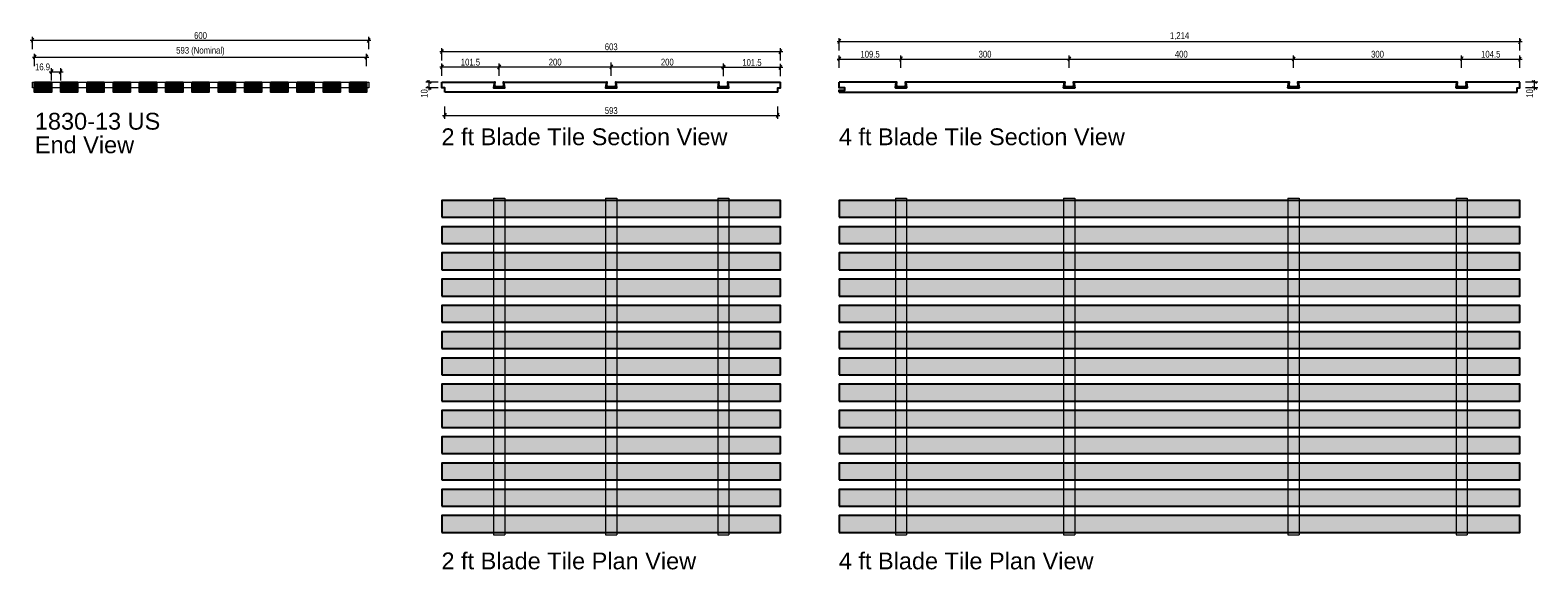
# Model space of a CAD drawing. Header units: millimetres. Extents: x -2657 to 32, y -67 to 896.
import ezdxf

# ---------------------------------------------------------------- set-up
doc = ezdxf.new("R2010")
doc.units = ezdxf.units.MM
doc.header["$MEASUREMENT"] = 0
for name, color, linetype, lineweight in [('New_BLADE TILE 15mm grid_Pen_No__101', 252, 'Continuous', 13), ('New_BLADE tile 24mm grid_Pen_No__1', 7, 'Continuous', 13), ('New_BLADE tile blade 1830_Pen_No__21', 7, 'Continuous', 25), ('New_BLADE tile blade 3018_Pen_No__1', 7, 'Continuous', 13), ('New_BLADE tile blade 3018_Pen_No__21', 7, 'Continuous', 25), ('New_BLADE TILE DOVETAIL_Pen_No__101', 252, 'Continuous', 13), ('New_BLADE TILE DOVETAIL_Pen_No__21', 7, 'Continuous', 25), ('New_DIM - GENERAL.D_Pen_No__1', 7, 'Continuous', 13), ('New_TEXT - GENERAL 1_100.D_Pen_No__1', 7, 'Continuous', 13)]:
    doc.layers.add(name, color=color, linetype=linetype, lineweight=lineweight)
doc.layers.add('New_DIM - GENERAL.D', color=7, linetype='Continuous')
doc.layers.add('New_DIM - GENERAL.D_Pen_No__85', color=7, linetype='Continuous', lineweight=13, true_color=0xaaaaaa)
doc.layers.add('New_LINE - GENERAL.D_Pen_No__102', color=7, linetype='Continuous', lineweight=13, true_color=0xcccccc)
doc.styles.add('GENERATED_STYLE_1', font='ARIALN.TTF')
doc.styles.add('GENERATED_STYLE_2', font='arial.ttf')
doc.dimstyles.new('GENERATED_STYLE__1', dxfattribs={"dimtxt": 12, "dimasz": 6.08, "dimexe": 0.18, "dimexo": 8000, "dimgap": 0.09, "dimtad": 1, "dimtih": 1, "dimtoh": 1, "dimdec": 0, "dimzin": 0, "dimdsep": 46, "dimtxsty": 'GENERATED_STYLE_1', "dimblk": 'ARROWHEAD_2', "dimblk1": 'ARROWHEAD_2', "dimblk2": 'ARROWHEAD_2', "dimcen": 0.09, "dimclrd": 256, "dimclre": 256, "dimclrt": 7, "dimazin": 0, "dimtfac": 1, "dimtdec": 4, "dimtmove": 0, "dimatfit": 3, "dimfxl": 0, "dimtolj": 1, "dimtzin": 0, "dimarcsym": 0})
doc.dimstyles.new('GENERATED_STYLE__2', dxfattribs={"dimtxt": 12, "dimasz": 6.08, "dimexe": 0.18, "dimexo": 8000, "dimgap": 0.09, "dimtad": 1, "dimdec": 0, "dimzin": 0, "dimdsep": 46, "dimtxsty": 'GENERATED_STYLE_1', "dimblk": 'ARROWHEAD_2', "dimblk1": 'ARROWHEAD_2', "dimblk2": 'ARROWHEAD_2', "dimcen": 0.09, "dimclrd": 256, "dimclre": 256, "dimclrt": 7, "dimazin": 0, "dimtfac": 1, "dimtdec": 4, "dimtmove": 0, "dimatfit": 3, "dimfxl": 0, "dimtolj": 1, "dimtzin": 0, "dimarcsym": 0})
pattern_1 = [(45, (0, 0), (-3.535534, 3.535534), []), (45, (-0.707, 0.707), (-3.535534, 3.535534), []), (45, (-1.414, 1.414), (-3.535534, 3.535534), [])]

# ---------------------------------------------------------------- blocks, each defined once
blk = doc.blocks.new('*D1')
at = {"layer": 'New_DIM - GENERAL.D_Pen_No__1', "color": 7, "linetype": 'Continuous', "lineweight": 13}
for p, q in [((-2650.9, 881.5), (-2655.5, 873.5)), ((-2055.5, 873.5), (-2050.9, 881.5))]:
    blk.add_line(p, q, dxfattribs=at)
at = {"layer": 'New_DIM - GENERAL.D_Pen_No__85', "color": 253, "linetype": 'Continuous', "lineweight": 13, "true_color": 0xaaaaaa}
for p, q in [((-2657.1, 877.5), (-2653.2, 877.5)), ((-2653.2, 861.5), (-2653.2, 883.5)), ((-2653.2, 877.5), (-2053.2, 877.5)), ((-2053.2, 861.5), (-2053.2, 883.5)), ((-2053.2, 877.5), (-2049.3, 877.5))]:
    blk.add_line(p, q, dxfattribs=at)
at = {"layer": 'New_DIM - GENERAL.D_Pen_No__1', "color": 7, "lineweight": 13, "insert": (-2364.7, 879.9), "char_height": 12, "attachment_point": 7, "style": 'GENERATED_STYLE_1'}
blk.add_mtext('\\A1;{\\pql;\\fArial Narrow|b0|i0|c0|p34;600}', dxfattribs=at)
blk = doc.blocks.new('ARROWHEAD_2')
at = {"color": 0, "linetype": 'Continuous', "lineweight": 0}
for p, q in [((0, 0), (-1, 0)), ((-0.38, -0.66), (0.38, 0.66))]:
    blk.add_line(p, q, dxfattribs=at)
blk = doc.blocks.new('*D3')
at = {"layer": 'New_DIM - GENERAL.D_Pen_No__1', "color": 7, "linetype": 'Continuous', "lineweight": 13}
for p, q in [((-2646.9, 851.7), (-2651.5, 843.7)), ((-2059.5, 843.7), (-2054.9, 851.7))]:
    blk.add_line(p, q, dxfattribs=at)
at = {"layer": 'New_DIM - GENERAL.D_Pen_No__85', "color": 253, "linetype": 'Continuous', "lineweight": 13, "true_color": 0xaaaaaa}
for p, q in [((-2653.1, 847.7), (-2649.2, 847.7)), ((-2649.2, 831.7), (-2649.2, 853.7)), ((-2649.2, 847.7), (-2057.2, 847.7)), ((-2057.2, 831.7), (-2057.2, 853.7)), ((-2057.2, 847.7), (-2053.3, 847.7))]:
    blk.add_line(p, q, dxfattribs=at)
at = {"layer": 'New_DIM - GENERAL.D_Pen_No__1', "color": 7, "lineweight": 13, "insert": (-2396.6, 850.1), "char_height": 12, "attachment_point": 7, "style": 'GENERATED_STYLE_1'}
blk.add_mtext('\\A1;{\\pql;\\fArial Narrow|b0|i0|c0|p34;593 (Nominal)}', dxfattribs=at)
blk = doc.blocks.new('*D4')
at = {"layer": 'New_DIM - GENERAL.D_Pen_No__1', "color": 7, "linetype": 'Continuous', "lineweight": 13}
for p, q in [((-2616.9, 825.6), (-2621.5, 817.6)), ((-2604.7, 817.6), (-2600.1, 825.6))]:
    blk.add_line(p, q, dxfattribs=at)
at = {"layer": 'New_DIM - GENERAL.D_Pen_No__85', "color": 253, "linetype": 'Continuous', "lineweight": 13, "true_color": 0xaaaaaa}
for p, q in [((-2623.1, 821.6), (-2619.2, 821.6)), ((-2619.2, 805.6), (-2619.2, 827.6)), ((-2619.2, 821.6), (-2602.4, 821.6)), ((-2602.4, 805.6), (-2602.4, 827.6)), ((-2602.4, 821.6), (-2598.5, 821.6))]:
    blk.add_line(p, q, dxfattribs=at)
at = {"layer": 'New_DIM - GENERAL.D_Pen_No__1', "color": 7, "lineweight": 13, "insert": (-2648.4, 824), "char_height": 12, "attachment_point": 7, "style": 'GENERATED_STYLE_1'}
blk.add_mtext('\\A1;{\\pql;\\fArial Narrow|b0|i0|c0|p34;16.9}', dxfattribs=at)
blk = doc.blocks.new('*D5')
at = {"layer": 'New_DIM - GENERAL.D_Pen_No__1', "color": 7, "linetype": 'Continuous', "lineweight": 13}
for p, q in [((-1920.4, 861.4), (-1925, 853.4)), ((-1321, 853.4), (-1316.4, 861.4))]:
    blk.add_line(p, q, dxfattribs=at)
at = {"layer": 'New_DIM - GENERAL.D_Pen_No__85', "color": 253, "linetype": 'Continuous', "lineweight": 13, "true_color": 0xaaaaaa}
for p, q in [((-1922.7, 841.4), (-1922.7, 863.4)), ((-1318.7, 841.4), (-1318.7, 863.4)), ((-1926.6, 857.4), (-1922.7, 857.4)), ((-1922.7, 857.4), (-1318.7, 857.4)), ((-1318.7, 857.4), (-1314.8, 857.4))]:
    blk.add_line(p, q, dxfattribs=at)
at = {"layer": 'New_DIM - GENERAL.D_Pen_No__1', "color": 7, "lineweight": 13, "insert": (-1632.2, 859.8), "char_height": 12, "attachment_point": 7, "style": 'GENERATED_STYLE_1'}
blk.add_mtext('\\A1;{\\pql;\\fArial Narrow|b0|i0|c0|p34;603}', dxfattribs=at)
blk = doc.blocks.new('*D6')
at = {"layer": 'New_DIM - GENERAL.D_Pen_No__1', "color": 7, "linetype": 'Continuous', "lineweight": 13}
for p, q in [((-1915.4, 747.7), (-1920, 739.7)), ((-1326, 739.7), (-1321.4, 747.7))]:
    blk.add_line(p, q, dxfattribs=at)
at = {"layer": 'New_DIM - GENERAL.D_Pen_No__85', "color": 253, "linetype": 'Continuous', "lineweight": 13, "true_color": 0xaaaaaa}
for p, q in [((-1917.7, 737.7), (-1917.7, 759.7)), ((-1323.7, 737.7), (-1323.7, 759.7)), ((-1921.6, 743.7), (-1917.7, 743.7)), ((-1917.7, 743.7), (-1323.7, 743.7)), ((-1323.7, 743.7), (-1319.8, 743.7))]:
    blk.add_line(p, q, dxfattribs=at)
at = {"layer": 'New_DIM - GENERAL.D_Pen_No__1', "color": 7, "lineweight": 13, "insert": (-1632.2, 746.1), "char_height": 12, "attachment_point": 7, "style": 'GENERATED_STYLE_1'}
blk.add_mtext('\\A1;{\\pql;\\fArial Narrow|b0|i0|c0|p34;593}', dxfattribs=at)
blk = doc.blocks.new('*D7')
at = {"layer": 'New_DIM - GENERAL.D_Pen_No__1', "color": 7, "linetype": 'Continuous', "lineweight": 13}
for p, q in [((-1920.4, 834), (-1925, 826)), ((-1823, 826), (-1818.4, 834))]:
    blk.add_line(p, q, dxfattribs=at)
at = {"layer": 'New_DIM - GENERAL.D_Pen_No__85', "color": 253, "linetype": 'Continuous', "lineweight": 13, "true_color": 0xaaaaaa}
for p, q in [((-1922.7, 814), (-1922.7, 836)), ((-1820.7, 814), (-1820.7, 836)), ((-1926.6, 830), (-1922.7, 830)), ((-1922.7, 830), (-1820.7, 830)), ((-1820.7, 830), (-1816.8, 830))]:
    blk.add_line(p, q, dxfattribs=at)
at = {"layer": 'New_DIM - GENERAL.D_Pen_No__1', "color": 7, "lineweight": 13, "insert": (-1889, 832.4), "char_height": 12, "attachment_point": 7, "style": 'GENERATED_STYLE_1'}
blk.add_mtext('\\A1;{\\pql;\\fArial Narrow|b0|i0|c0|p34;101.5}', dxfattribs=at)
blk = doc.blocks.new('*D8')
at = {"layer": 'New_DIM - GENERAL.D_Pen_No__1', "color": 7, "linetype": 'Continuous', "lineweight": 13}
for p, q in [((-1418.4, 833.5), (-1423, 825.5)), ((-1321, 825.5), (-1316.4, 833.5))]:
    blk.add_line(p, q, dxfattribs=at)
at = {"layer": 'New_DIM - GENERAL.D_Pen_No__85', "color": 253, "linetype": 'Continuous', "lineweight": 13, "true_color": 0xaaaaaa}
for p, q in [((-1420.7, 813.5), (-1420.7, 835.5)), ((-1318.7, 813.5), (-1318.7, 835.5)), ((-1424.6, 829.5), (-1420.7, 829.5)), ((-1420.7, 829.5), (-1318.7, 829.5)), ((-1318.7, 829.5), (-1314.8, 829.5))]:
    blk.add_line(p, q, dxfattribs=at)
at = {"layer": 'New_DIM - GENERAL.D_Pen_No__1', "color": 7, "lineweight": 13, "insert": (-1387, 831.9), "char_height": 12, "attachment_point": 7, "style": 'GENERATED_STYLE_1'}
blk.add_mtext('\\A1;{\\pql;\\fArial Narrow|b0|i0|c0|p34;101.5}', dxfattribs=at)
blk = doc.blocks.new('*D9')
at = {"layer": 'New_DIM - GENERAL.D_Pen_No__1', "color": 7, "linetype": 'Continuous', "lineweight": 13}
for p, q in [((-1101.7, 848.2), (-1106.3, 840.2)), ((-801.7, 848.2), (-806.3, 840.2))]:
    blk.add_line(p, q, dxfattribs=at)
at = {"layer": 'New_DIM - GENERAL.D_Pen_No__85', "color": 253, "linetype": 'Continuous', "lineweight": 13, "true_color": 0xaaaaaa}
for p, q in [((-1107.9, 844.2), (-1104, 844.2)), ((-1104, 828.2), (-1104, 850.2)), ((-1104, 844.2), (-804, 844.2)), ((-804, 828.2), (-804, 850.2))]:
    blk.add_line(p, q, dxfattribs=at)
at = {"layer": 'New_DIM - GENERAL.D_Pen_No__1', "color": 7, "lineweight": 13, "insert": (-965.5, 846.6), "char_height": 12, "attachment_point": 7, "style": 'GENERATED_STYLE_1'}
blk.add_mtext('\\A1;{\\pql;\\fArial Narrow|b0|i0|c0|p34;300}', dxfattribs=at)
blk = doc.blocks.new('*D10')
at = {"layer": 'New_DIM - GENERAL.D_Pen_No__1', "color": 7, "linetype": 'Continuous', "lineweight": 13}
for p, q in [((-801.7, 848.2), (-806.3, 840.2)), ((-401.7, 848.2), (-406.3, 840.2))]:
    blk.add_line(p, q, dxfattribs=at)
at = {"layer": 'New_DIM - GENERAL.D_Pen_No__85', "color": 253, "linetype": 'Continuous', "lineweight": 13, "true_color": 0xaaaaaa}
for p, q in [((-804, 828.2), (-804, 850.2)), ((-804, 844.2), (-404, 844.2)), ((-404, 828.2), (-404, 850.2))]:
    blk.add_line(p, q, dxfattribs=at)
at = {"layer": 'New_DIM - GENERAL.D_Pen_No__1', "color": 7, "lineweight": 13, "insert": (-615.5, 846.6), "char_height": 12, "attachment_point": 7, "style": 'GENERATED_STYLE_1'}
blk.add_mtext('\\A1;{\\pql;\\fArial Narrow|b0|i0|c0|p34;400}', dxfattribs=at)
blk = doc.blocks.new('*D11')
at = {"layer": 'New_DIM - GENERAL.D_Pen_No__1', "color": 7, "linetype": 'Continuous', "lineweight": 13}
for p, q in [((-401.7, 848.2), (-406.3, 840.2)), ((-101.7, 848.2), (-106.3, 840.2))]:
    blk.add_line(p, q, dxfattribs=at)
at = {"layer": 'New_DIM - GENERAL.D_Pen_No__85', "color": 253, "linetype": 'Continuous', "lineweight": 13, "true_color": 0xaaaaaa}
for p, q in [((-404, 828.2), (-404, 850.2)), ((-404, 844.2), (-104, 844.2)), ((-104, 828.2), (-104, 850.2))]:
    blk.add_line(p, q, dxfattribs=at)
at = {"layer": 'New_DIM - GENERAL.D_Pen_No__1', "color": 7, "lineweight": 13, "insert": (-265.5, 846.6), "char_height": 12, "attachment_point": 7, "style": 'GENERATED_STYLE_1'}
blk.add_mtext('\\A1;{\\pql;\\fArial Narrow|b0|i0|c0|p34;300}', dxfattribs=at)
blk = doc.blocks.new('*D12')
at = {"layer": 'New_DIM - GENERAL.D_Pen_No__1', "color": 7, "linetype": 'Continuous', "lineweight": 13}
for p, q in [((-101.7, 848.2), (-106.3, 840.2)), ((-2.3, 840.2), (2.3, 848.2))]:
    blk.add_line(p, q, dxfattribs=at)
at = {"layer": 'New_DIM - GENERAL.D_Pen_No__85', "color": 253, "linetype": 'Continuous', "lineweight": 13, "true_color": 0xaaaaaa}
for p, q in [((-104, 828.2), (-104, 850.2)), ((-104, 844.2), (0, 844.2)), ((0, 828.2), (0, 850.2)), ((0, 844.2), (3.9, 844.2))]:
    blk.add_line(p, q, dxfattribs=at)
at = {"layer": 'New_DIM - GENERAL.D_Pen_No__1', "color": 7, "lineweight": 13, "insert": (-69.3, 846.6), "char_height": 12, "attachment_point": 7, "style": 'GENERATED_STYLE_1'}
blk.add_mtext('\\A1;{\\pql;\\fArial Narrow|b0|i0|c0|p34;104.5}', dxfattribs=at)
blk = doc.blocks.new('*D13')
at = {"layer": 'New_DIM - GENERAL.D_Pen_No__1', "color": 7, "linetype": 'Continuous', "lineweight": 13}
for p, q in [((-1818.4, 834.1), (-1823, 826.1)), ((-1618.4, 834.1), (-1623, 826.1))]:
    blk.add_line(p, q, dxfattribs=at)
at = {"layer": 'New_DIM - GENERAL.D_Pen_No__85', "color": 253, "linetype": 'Continuous', "lineweight": 13, "true_color": 0xaaaaaa}
for p, q in [((-1820.7, 814.1), (-1820.7, 836.1)), ((-1620.7, 814.1), (-1620.7, 836.1)), ((-1824.6, 830.1), (-1820.7, 830.1)), ((-1820.7, 830.1), (-1620.7, 830.1))]:
    blk.add_line(p, q, dxfattribs=at)
at = {"layer": 'New_DIM - GENERAL.D_Pen_No__1', "color": 7, "lineweight": 13, "insert": (-1732.2, 832.5), "char_height": 12, "attachment_point": 7, "style": 'GENERATED_STYLE_1'}
blk.add_mtext('\\A1;{\\pql;\\fArial Narrow|b0|i0|c0|p34;200}', dxfattribs=at)
blk = doc.blocks.new('*D14')
at = {"layer": 'New_DIM - GENERAL.D_Pen_No__1', "color": 7, "linetype": 'Continuous', "lineweight": 13}
for p, q in [((-1618.4, 834.1), (-1623, 826.1)), ((-1423, 826.1), (-1418.4, 834.1))]:
    blk.add_line(p, q, dxfattribs=at)
at = {"layer": 'New_DIM - GENERAL.D_Pen_No__85', "color": 253, "linetype": 'Continuous', "lineweight": 13, "true_color": 0xaaaaaa}
for p, q in [((-1620.7, 814.1), (-1620.7, 836.1)), ((-1420.7, 814.1), (-1420.7, 836.1)), ((-1620.7, 830.1), (-1420.7, 830.1)), ((-1420.7, 830.1), (-1416.8, 830.1))]:
    blk.add_line(p, q, dxfattribs=at)
at = {"layer": 'New_DIM - GENERAL.D_Pen_No__1', "color": 7, "lineweight": 13, "insert": (-1532.2, 832.5), "char_height": 12, "attachment_point": 7, "style": 'GENERATED_STYLE_1'}
blk.add_mtext('\\A1;{\\pql;\\fArial Narrow|b0|i0|c0|p34;200}', dxfattribs=at)
blk = doc.blocks.new('*D15')
at = {"layer": 'New_DIM - GENERAL.D_Pen_No__1', "color": 7, "linetype": 'Continuous', "lineweight": 13}
for p, q in [((-1211.7, 879.4), (-1216.3, 871.4)), ((-2.3, 871.4), (2.3, 879.4))]:
    blk.add_line(p, q, dxfattribs=at)
at = {"layer": 'New_DIM - GENERAL.D_Pen_No__85', "color": 253, "linetype": 'Continuous', "lineweight": 13, "true_color": 0xaaaaaa}
for p, q in [((-1217.9, 875.4), (-1214, 875.4)), ((-1214, 859.4), (-1214, 881.4)), ((-1214, 875.4), (0, 875.4)), ((0, 859.4), (0, 881.4)), ((0, 875.4), (3.9, 875.4))]:
    blk.add_line(p, q, dxfattribs=at)
at = {"layer": 'New_DIM - GENERAL.D_Pen_No__1', "color": 7, "lineweight": 13, "insert": (-624.3, 877.8), "char_height": 12, "attachment_point": 7, "style": 'GENERATED_STYLE_1'}
blk.add_mtext('\\A1;{\\pql;\\fArial Narrow|b0|i0|c0|p34;1,214}', dxfattribs=at)
blk = doc.blocks.new('*D16')
at = {"layer": 'New_DIM - GENERAL.D_Pen_No__1', "color": 7, "linetype": 'Continuous', "lineweight": 13}
for p, q in [((-1211.7, 848.2), (-1216.3, 840.2)), ((-1106.3, 840.2), (-1101.7, 848.2))]:
    blk.add_line(p, q, dxfattribs=at)
at = {"layer": 'New_DIM - GENERAL.D_Pen_No__85', "color": 253, "linetype": 'Continuous', "lineweight": 13, "true_color": 0xaaaaaa}
for p, q in [((-1217.9, 844.2), (-1214, 844.2)), ((-1214, 828.2), (-1214, 850.2)), ((-1214, 844.2), (-1104, 844.2)), ((-1104, 828.2), (-1104, 850.2)), ((-1104, 844.2), (-1100.1, 844.2))]:
    blk.add_line(p, q, dxfattribs=at)
at = {"layer": 'New_DIM - GENERAL.D_Pen_No__1', "color": 7, "lineweight": 13, "insert": (-1176.3, 846.6), "char_height": 12, "attachment_point": 7, "style": 'GENERATED_STYLE_1'}
blk.add_mtext('\\A1;{\\pql;\\fArial Narrow|b0|i0|c0|p34;109.5}', dxfattribs=at)
blk = doc.blocks.new('*D17')
at = {"layer": 'New_DIM - GENERAL.D_Pen_No__1', "color": 7, "linetype": 'Continuous', "lineweight": 13}
for p, q in [((29.9, 800.5), (21.9, 805.1)), ((21.9, 795.1), (29.9, 790.5))]:
    blk.add_line(p, q, dxfattribs=at)
at = {"layer": 'New_DIM - GENERAL.D_Pen_No__85', "color": 253, "linetype": 'Continuous', "lineweight": 13, "true_color": 0xaaaaaa}
for p, q in [((25.9, 802.8), (25.9, 806.7)), ((31.9, 802.8), (9.9, 802.8)), ((31.9, 792.8), (9.9, 792.8)), ((25.9, 792.8), (25.9, 802.8)), ((25.9, 788.9), (25.9, 792.8))]:
    blk.add_line(p, q, dxfattribs=at)
at = {"layer": 'New_DIM - GENERAL.D_Pen_No__1', "color": 7, "lineweight": 13, "insert": (23.5, 775.1), "char_height": 12, "attachment_point": 7, "rotation": 90, "style": 'GENERATED_STYLE_1'}
blk.add_mtext('\\A1;{\\pql;\\fArial Narrow|b0|i0|c0|p34;10}', dxfattribs=at)
blk = doc.blocks.new('*D18')
at = {"layer": 'New_DIM - GENERAL.D_Pen_No__1', "color": 7, "linetype": 'Continuous', "lineweight": 13}
for p, q in [((-1941.7, 800.5), (-1949.7, 805.1)), ((-1949.7, 795.1), (-1941.7, 790.5))]:
    blk.add_line(p, q, dxfattribs=at)
at = {"layer": 'New_DIM - GENERAL.D_Pen_No__85', "color": 253, "linetype": 'Continuous', "lineweight": 13, "true_color": 0xaaaaaa}
for p, q in [((-1945.7, 802.8), (-1945.7, 806.7)), ((-1929.7, 802.8), (-1951.7, 802.8)), ((-1929.7, 792.8), (-1951.7, 792.8)), ((-1945.7, 792.8), (-1945.7, 802.8)), ((-1945.7, 788.9), (-1945.7, 792.8))]:
    blk.add_line(p, q, dxfattribs=at)
at = {"layer": 'New_DIM - GENERAL.D_Pen_No__1', "color": 7, "lineweight": 13, "insert": (-1948.1, 775.1), "char_height": 12, "attachment_point": 7, "rotation": 90, "style": 'GENERATED_STYLE_1'}
blk.add_mtext('\\A1;{\\pql;\\fArial Narrow|b0|i0|c0|p34;10}', dxfattribs=at)

msp = doc.modelspace()

# ---------------------------------------------------------------- hatches: boundary and pattern name
at = {"layer": 'New_BLADE tile blade 3018_Pen_No__1', "linetype": 'Continuous', "lineweight": 15}
for points in [[(-2649.2, 802.8), (-2619.2, 802.8), (-2619.2, 784.8), (-2649.2, 784.8)], [(-2602.4, 802.8), (-2572.4, 802.8), (-2572.4, 784.8), (-2602.4, 784.8)], [(-2555.5, 802.8), (-2525.5, 802.8), (-2525.5, 784.8), (-2555.5, 784.8)], [(-2508.7, 802.8), (-2478.7, 802.8), (-2478.7, 784.8), (-2508.7, 784.8)], [(-2461.9, 802.8), (-2431.9, 802.8), (-2431.9, 784.8), (-2461.9, 784.8)], [(-2415, 802.8), (-2385, 802.8), (-2385, 784.8), (-2415, 784.8)], [(-2368.2, 802.8), (-2338.2, 802.8), (-2338.2, 784.8), (-2368.2, 784.8)], [(-2321.4, 802.8), (-2291.4, 802.8), (-2291.4, 784.8), (-2321.4, 784.8)], [(-2274.5, 802.8), (-2244.5, 802.8), (-2244.5, 784.8), (-2274.5, 784.8)], [(-2227.7, 802.8), (-2197.7, 802.8), (-2197.7, 784.8), (-2227.7, 784.8)], [(-2180.9, 802.8), (-2150.9, 802.8), (-2150.9, 784.8), (-2180.9, 784.8)], [(-2134, 802.8), (-2104, 802.8), (-2104, 784.8), (-2134, 784.8)], [(-2087.2, 802.8), (-2057.2, 802.8), (-2057.2, 784.8), (-2087.2, 784.8)], [(-1922.7, 562), (-1318.7, 562), (-1318.7, 592), (-1922.7, 592)], [(-1214, 562), (0, 562), (0, 592), (-1214, 592)], [(-1922.7, 515.2), (-1318.7, 515.2), (-1318.7, 545.2), (-1922.7, 545.2)], [(-1214, 515.2), (0, 515.2), (0, 545.2), (-1214, 545.2)], [(-1922.7, 468.3), (-1318.7, 468.3), (-1318.7, 498.3), (-1922.7, 498.3)], [(-1214, 468.3), (0, 468.3), (0, 498.3), (-1214, 498.3)], [(-1922.7, 421.5), (-1318.7, 421.5), (-1318.7, 451.5), (-1922.7, 451.5)], [(-1214, 421.5), (0, 421.5), (0, 451.5), (-1214, 451.5)], [(-1922.7, 374.7), (-1318.7, 374.7), (-1318.7, 404.7), (-1922.7, 404.7)], [(-1214, 374.7), (0, 374.7), (0, 404.7), (-1214, 404.7)], [(-1922.7, 327.8), (-1318.7, 327.8), (-1318.7, 357.8), (-1922.7, 357.8)], [(-1214, 327.8), (0, 327.8), (0, 357.8), (-1214, 357.8)], [(-1922.7, 281), (-1318.7, 281), (-1318.7, 311), (-1922.7, 311)], [(-1214, 281), (0, 281), (0, 311), (-1214, 311)], [(-1922.7, 234.2), (-1318.7, 234.2), (-1318.7, 264.2), (-1922.7, 264.2)], [(-1214, 234.2), (0, 234.2), (0, 264.2), (-1214, 264.2)], [(-1922.7, 187.3), (-1318.7, 187.3), (-1318.7, 217.3), (-1922.7, 217.3)], [(-1214, 187.3), (0, 187.3), (0, 217.3), (-1214, 217.3)], [(-1922.7, 140.5), (-1318.7, 140.5), (-1318.7, 170.5), (-1922.7, 170.5)], [(-1214, 140.5), (0, 140.5), (0, 170.5), (-1214, 170.5)], [(-1922.7, 93.7), (-1318.7, 93.7), (-1318.7, 123.7), (-1922.7, 123.7)], [(-1214, 93.7), (0, 93.7), (0, 123.7), (-1214, 123.7)], [(-1922.7, 46.8), (-1318.7, 46.8), (-1318.7, 76.8), (-1922.7, 76.8)], [(-1214, 46.8), (0, 46.8), (0, 76.8), (-1214, 76.8)], [(-1922.7, 0), (-1318.7, 0), (-1318.7, 30), (-1922.7, 30)], [(-1214, 0), (0, 0), (0, 30), (-1214, 30)]]:
    msp.add_hatch(color=9, dxfattribs=at).paths.add_polyline_path(points)
at = {"layer": 'New_BLADE TILE DOVETAIL_Pen_No__101', "linetype": 'Continuous', "lineweight": 13}
h = msp.add_hatch(dxfattribs=at)
h.set_pattern_fill('Aluminum', color=252, style=0, pattern_type=2)
h.set_pattern_definition(pattern_1)
h.paths.add_polyline_path([(-1829.2, 802.8), (-1830.7, 792.8), (-1810.7, 792.8), (-1812.2, 802.8), (-1813.4, 802.8), (-1812.6, 797.5), (-1813.1, 797.5), (-1813.4, 796.3), (-1812.5, 796.3), (-1812.2, 794.3), (-1829.2, 794.3), (-1828.9, 796.3), (-1828, 796.3), (-1828.3, 797.5), (-1828.8, 797.5), (-1828, 802.8)])
h = msp.add_hatch(dxfattribs=at)
h.set_pattern_fill('Aluminum', color=252, style=0, pattern_type=2)
h.set_pattern_definition(pattern_1)
h.paths.add_polyline_path([(-1629.2, 802.8), (-1630.7, 792.8), (-1610.7, 792.8), (-1612.2, 802.8), (-1613.4, 802.8), (-1612.6, 797.5), (-1613.1, 797.5), (-1613.4, 796.3), (-1612.5, 796.3), (-1612.2, 794.3), (-1629.2, 794.3), (-1628.9, 796.3), (-1628, 796.3), (-1628.3, 797.5), (-1628.8, 797.5), (-1628, 802.8)])
h = msp.add_hatch(dxfattribs=at)
h.set_pattern_fill('Aluminum', color=252, style=0, pattern_type=2)
h.set_pattern_definition(pattern_1)
h.paths.add_polyline_path([(-1429.2, 802.8), (-1430.7, 792.8), (-1410.7, 792.8), (-1412.2, 802.8), (-1413.4, 802.8), (-1412.6, 797.5), (-1413.1, 797.5), (-1413.4, 796.3), (-1412.5, 796.3), (-1412.2, 794.3), (-1429.2, 794.3), (-1428.9, 796.3), (-1428, 796.3), (-1428.3, 797.5), (-1428.8, 797.5), (-1428, 802.8)])
h = msp.add_hatch(dxfattribs=at)
h.set_pattern_fill('Aluminum', color=252, style=0, pattern_type=2)
h.set_pattern_definition(pattern_1)
h.paths.add_polyline_path([(-1112.5, 802.8), (-1114, 792.8), (-1094, 792.8), (-1095.5, 802.8), (-1096.7, 802.8), (-1095.9, 797.5), (-1096.4, 797.5), (-1096.7, 796.3), (-1095.8, 796.3), (-1095.5, 794.3), (-1112.5, 794.3), (-1112.2, 796.3), (-1111.3, 796.3), (-1111.6, 797.5), (-1112.1, 797.5), (-1111.3, 802.8)])
h = msp.add_hatch(dxfattribs=at)
h.set_pattern_fill('Aluminum', color=252, style=0, pattern_type=2)
h.set_pattern_definition(pattern_1)
h.paths.add_polyline_path([(-812.5, 802.8), (-814, 792.8), (-794, 792.8), (-795.5, 802.8), (-796.7, 802.8), (-795.9, 797.5), (-796.4, 797.5), (-796.7, 796.3), (-795.8, 796.3), (-795.5, 794.3), (-812.5, 794.3), (-812.2, 796.3), (-811.3, 796.3), (-811.6, 797.5), (-812.1, 797.5), (-811.3, 802.8)])
h = msp.add_hatch(dxfattribs=at)
h.set_pattern_fill('Aluminum', color=252, style=0, pattern_type=2)
h.set_pattern_definition(pattern_1)
h.paths.add_polyline_path([(-412.5, 802.8), (-414, 792.8), (-394, 792.8), (-395.5, 802.8), (-396.7, 802.8), (-395.9, 797.5), (-396.4, 797.5), (-396.7, 796.3), (-395.8, 796.3), (-395.5, 794.3), (-412.5, 794.3), (-412.2, 796.3), (-411.3, 796.3), (-411.6, 797.5), (-412.1, 797.5), (-411.3, 802.8)])
h = msp.add_hatch(dxfattribs=at)
h.set_pattern_fill('Aluminum', color=252, style=0, pattern_type=2)
h.set_pattern_definition(pattern_1)
h.paths.add_polyline_path([(-112.5, 802.8), (-114, 792.8), (-94, 792.8), (-95.5, 802.8), (-96.7, 802.8), (-95.9, 797.5), (-96.4, 797.5), (-96.7, 796.3), (-95.8, 796.3), (-95.5, 794.3), (-112.5, 794.3), (-112.2, 796.3), (-111.3, 796.3), (-111.6, 797.5), (-112.1, 797.5), (-111.3, 802.8)])

# ---------------------------------------------------------------- linework, layer by layer
at = {"layer": 'New_BLADE TILE 15mm grid_Pen_No__101', "color": 252, "linetype": 'Continuous', "lineweight": 13}
for p, q in [((-1830.7, 596), (-1810.7, 596)), ((-1830.7, 596), (-1830.7, -4)), ((-1810.7, 596), (-1810.7, -4)), ((-1630.7, 596), (-1610.7, 596)), ((-1630.7, 596), (-1630.7, -4)), ((-1610.7, 596), (-1610.7, -4)), ((-1430.7, 596), (-1410.7, 596)), ((-1430.7, 596), (-1430.7, -4)), ((-1410.7, 596), (-1410.7, -4)), ((-1114, 596), (-1094, 596)), ((-1114, 596), (-1114, -4)), ((-1094, 596), (-1094, -4)), ((-814, 596), (-794, 596)), ((-814, 596), (-814, -4)), ((-794, 596), (-794, -4)), ((-414, 596), (-394, 596)), ((-414, 596), (-414, -4)), ((-394, 596), (-394, -4)), ((-114, 596), (-94, 596)), ((-114, 596), (-114, -4)), ((-94, 596), (-94, -4)), ((-1830.7, -4), (-1810.7, -4)), ((-1630.7, -4), (-1610.7, -4)), ((-1430.7, -4), (-1410.7, -4)), ((-1114, -4), (-1094, -4)), ((-814, -4), (-794, -4)), ((-414, -4), (-394, -4)), ((-114, -4), (-94, -4))]:
    msp.add_line(p, q, dxfattribs=at)
at = {"layer": 'New_BLADE tile 24mm grid_Pen_No__1', "color": 7, "linetype": 'Continuous', "lineweight": 13, "flags": 128}
msp.add_lwpolyline([(-2653.2, 802.8), (-2053.2, 802.8), (-2053.2, 792.8), (-2653.2, 792.8)], close=True, dxfattribs=at)
at = {"layer": 'New_BLADE tile blade 1830_Pen_No__21', "color": 7, "linetype": 'Continuous', "lineweight": 25, "flags": 128}
for points in [[(-1922.7, 802.8), (-1829.2, 802.8), (-1830.7, 792.8), (-1810.7, 792.8), (-1812.2, 802.8), (-1629.2, 802.8), (-1630.7, 792.8), (-1610.7, 792.8), (-1612.2, 802.8), (-1429.2, 802.8), (-1430.7, 792.8), (-1410.7, 792.8), (-1412.2, 802.8), (-1318.7, 802.8)], [(-1917.7, 784.8), (-1917.7, 792.8), (-1922.7, 792.8), (-1922.7, 802.8)], [(-1323.7, 784.8), (-1917.7, 784.8)], [(-1323.7, 784.8), (-1323.7, 792.8), (-1318.7, 792.8), (-1318.7, 802.8)], [(-1214, 784.8), (-1214, 788.6), (-1204, 788.6), (-1204, 792.8), (-1214, 792.8), (-1214, 802.8)], [(0, 802.8), (-95.5, 802.8), (-94, 792.8), (-114, 792.8), (-112.5, 802.8), (-395.5, 802.8), (-394, 792.8), (-414, 792.8), (-412.5, 802.8), (-795.5, 802.8), (-794, 792.8), (-814, 792.8), (-812.5, 802.8), (-1095.5, 802.8), (-1094, 792.8), (-1114, 792.8), (-1112.5, 802.8), (-1214, 802.8)], [(-1214, 784.8), (-5, 784.8)], [(-5, 784.8), (-5, 792.8), (0, 792.8), (0, 802.8)]]:
    msp.add_lwpolyline(points, dxfattribs=at)
at = {"layer": 'New_BLADE tile blade 3018_Pen_No__21', "color": 7, "linetype": 'Continuous', "lineweight": 25, "flags": 128}
for points in [[(-2649.2, 802.8), (-2619.2, 802.8), (-2619.2, 784.8), (-2649.2, 784.8)], [(-2602.4, 802.8), (-2572.4, 802.8), (-2572.4, 784.8), (-2602.4, 784.8)], [(-2555.5, 802.8), (-2525.5, 802.8), (-2525.5, 784.8), (-2555.5, 784.8)], [(-2508.7, 802.8), (-2478.7, 802.8), (-2478.7, 784.8), (-2508.7, 784.8)], [(-2461.9, 802.8), (-2431.9, 802.8), (-2431.9, 784.8), (-2461.9, 784.8)], [(-2415, 802.8), (-2385, 802.8), (-2385, 784.8), (-2415, 784.8)], [(-2368.2, 802.8), (-2338.2, 802.8), (-2338.2, 784.8), (-2368.2, 784.8)], [(-2321.4, 802.8), (-2291.4, 802.8), (-2291.4, 784.8), (-2321.4, 784.8)], [(-2274.5, 802.8), (-2244.5, 802.8), (-2244.5, 784.8), (-2274.5, 784.8)], [(-2227.7, 802.8), (-2197.7, 802.8), (-2197.7, 784.8), (-2227.7, 784.8)], [(-2180.9, 802.8), (-2150.9, 802.8), (-2150.9, 784.8), (-2180.9, 784.8)], [(-2134, 802.8), (-2104, 802.8), (-2104, 784.8), (-2134, 784.8)], [(-2087.2, 802.8), (-2057.2, 802.8), (-2057.2, 784.8), (-2087.2, 784.8)], [(-1922.7, 562), (-1318.7, 562), (-1318.7, 592), (-1922.7, 592)], [(-1214, 562), (0, 562), (0, 592), (-1214, 592)], [(-1922.7, 515.2), (-1318.7, 515.2), (-1318.7, 545.2), (-1922.7, 545.2)], [(-1214, 515.2), (0, 515.2), (0, 545.2), (-1214, 545.2)], [(-1922.7, 468.3), (-1318.7, 468.3), (-1318.7, 498.3), (-1922.7, 498.3)], [(-1214, 468.3), (0, 468.3), (0, 498.3), (-1214, 498.3)], [(-1922.7, 421.5), (-1318.7, 421.5), (-1318.7, 451.5), (-1922.7, 451.5)], [(-1214, 421.5), (0, 421.5), (0, 451.5), (-1214, 451.5)], [(-1922.7, 374.7), (-1318.7, 374.7), (-1318.7, 404.7), (-1922.7, 404.7)], [(-1214, 374.7), (0, 374.7), (0, 404.7), (-1214, 404.7)], [(-1922.7, 327.8), (-1318.7, 327.8), (-1318.7, 357.8), (-1922.7, 357.8)], [(-1214, 327.8), (0, 327.8), (0, 357.8), (-1214, 357.8)], [(-1922.7, 281), (-1318.7, 281), (-1318.7, 311), (-1922.7, 311)], [(-1214, 281), (0, 281), (0, 311), (-1214, 311)], [(-1922.7, 234.2), (-1318.7, 234.2), (-1318.7, 264.2), (-1922.7, 264.2)], [(-1214, 234.2), (0, 234.2), (0, 264.2), (-1214, 264.2)], [(-1922.7, 187.3), (-1318.7, 187.3), (-1318.7, 217.3), (-1922.7, 217.3)], [(-1214, 187.3), (0, 187.3), (0, 217.3), (-1214, 217.3)], [(-1922.7, 140.5), (-1318.7, 140.5), (-1318.7, 170.5), (-1922.7, 170.5)], [(-1214, 140.5), (0, 140.5), (0, 170.5), (-1214, 170.5)], [(-1922.7, 93.7), (-1318.7, 93.7), (-1318.7, 123.7), (-1922.7, 123.7)], [(-1214, 93.7), (0, 93.7), (0, 123.7), (-1214, 123.7)], [(-1922.7, 46.8), (-1318.7, 46.8), (-1318.7, 76.8), (-1922.7, 76.8)], [(-1214, 46.8), (0, 46.8), (0, 76.8), (-1214, 76.8)], [(-1922.7, 0), (-1318.7, 0), (-1318.7, 30), (-1922.7, 30)], [(-1214, 0), (0, 0), (0, 30), (-1214, 30)]]:
    msp.add_lwpolyline(points, close=True, dxfattribs=at)
at = {"layer": 'New_BLADE TILE DOVETAIL_Pen_No__21', "color": 7, "linetype": 'Continuous', "lineweight": 25, "flags": 128}
for points in [[(-1829.2, 802.8), (-1830.7, 792.8), (-1810.7, 792.8), (-1812.2, 802.8), (-1813.4, 802.8), (-1812.6, 797.5), (-1813.1, 797.5), (-1813.4, 796.3), (-1812.5, 796.3), (-1812.2, 794.3), (-1829.2, 794.3), (-1828.9, 796.3), (-1828, 796.3), (-1828.3, 797.5), (-1828.8, 797.5), (-1828, 802.8)], [(-1629.2, 802.8), (-1630.7, 792.8), (-1610.7, 792.8), (-1612.2, 802.8), (-1613.4, 802.8), (-1612.6, 797.5), (-1613.1, 797.5), (-1613.4, 796.3), (-1612.5, 796.3), (-1612.2, 794.3), (-1629.2, 794.3), (-1628.9, 796.3), (-1628, 796.3), (-1628.3, 797.5), (-1628.8, 797.5), (-1628, 802.8)], [(-1429.2, 802.8), (-1430.7, 792.8), (-1410.7, 792.8), (-1412.2, 802.8), (-1413.4, 802.8), (-1412.6, 797.5), (-1413.1, 797.5), (-1413.4, 796.3), (-1412.5, 796.3), (-1412.2, 794.3), (-1429.2, 794.3), (-1428.9, 796.3), (-1428, 796.3), (-1428.3, 797.5), (-1428.8, 797.5), (-1428, 802.8)], [(-1112.5, 802.8), (-1114, 792.8), (-1094, 792.8), (-1095.5, 802.8), (-1096.7, 802.8), (-1095.9, 797.5), (-1096.4, 797.5), (-1096.7, 796.3), (-1095.8, 796.3), (-1095.5, 794.3), (-1112.5, 794.3), (-1112.2, 796.3), (-1111.3, 796.3), (-1111.6, 797.5), (-1112.1, 797.5), (-1111.3, 802.8)], [(-812.5, 802.8), (-814, 792.8), (-794, 792.8), (-795.5, 802.8), (-796.7, 802.8), (-795.9, 797.5), (-796.4, 797.5), (-796.7, 796.3), (-795.8, 796.3), (-795.5, 794.3), (-812.5, 794.3), (-812.2, 796.3), (-811.3, 796.3), (-811.6, 797.5), (-812.1, 797.5), (-811.3, 802.8)], [(-412.5, 802.8), (-414, 792.8), (-394, 792.8), (-395.5, 802.8), (-396.7, 802.8), (-395.9, 797.5), (-396.4, 797.5), (-396.7, 796.3), (-395.8, 796.3), (-395.5, 794.3), (-412.5, 794.3), (-412.2, 796.3), (-411.3, 796.3), (-411.6, 797.5), (-412.1, 797.5), (-411.3, 802.8)], [(-112.5, 802.8), (-114, 792.8), (-94, 792.8), (-95.5, 802.8), (-96.7, 802.8), (-95.9, 797.5), (-96.4, 797.5), (-96.7, 796.3), (-95.8, 796.3), (-95.5, 794.3), (-112.5, 794.3), (-112.2, 796.3), (-111.3, 796.3), (-111.6, 797.5), (-112.1, 797.5), (-111.3, 802.8)]]:
    msp.add_lwpolyline(points, close=True, dxfattribs=at)
at = {"layer": 'New_LINE - GENERAL.D_Pen_No__102', "color": 254, "linetype": 'Continuous', "lineweight": 13, "true_color": 0xcccccc}
msp.add_line((-1620.7, 818.8), (-1620.7, 838.2), dxfattribs=at)

# ---------------------------------------------------------------- texts
at = {"layer": 'New_TEXT - GENERAL 1_100.D_Pen_No__1', "color": 7, "linetype": 'Continuous', "lineweight": 13, "insert": (-2648.7, 675.8), "char_height": 30, "attachment_point": 7, "line_spacing_factor": 0.839889, "style": 'GENERATED_STYLE_2'}
msp.add_mtext('\\A1;{\\pql;\\fArial|b0|i0|c0|p34;1830-13 US\\P\\pql;\\fArial|b0|i0|c0|p34;End View}', dxfattribs=at)
at = {"layer": 'New_TEXT - GENERAL 1_100.D_Pen_No__1', "color": 7, "linetype": 'Continuous', "lineweight": 13, "char_height": 30, "attachment_point": 7, "style": 'GENERATED_STYLE_2'}
for s, insert in [('\\A1;{\\pql;\\fArial|b0|i0|c0|p34;2 ft Blade Tile Section View}', (-1923.5, 690.1)), ('\\A1;{\\pql;\\fArial|b0|i0|c0|p34;4 ft Blade Tile Section View}', (-1214.8, 690.1)), ('\\A1;{\\pql;\\fArial|b0|i0|c0|p34;2 ft Blade Tile Plan View}', (-1923.5, -66.2)), ('\\A1;{\\pql;\\fArial|b0|i0|c0|p34;4 ft Blade Tile Plan View}', (-1214.8, -66.2))]:
    msp.add_mtext(s, dxfattribs=dict(at, insert=insert))

# ---------------------------------------------------------------- dimensions: what is measured, and where the dimension line sits
at = {"layer": 'New_DIM - GENERAL.D', "color": 253, "linetype": 'Continuous', "lineweight": 13, "true_color": 0xaaaaaa}
for base, p1, p2, picture, middle in [((-2053.2, 877.5), (-2653.2, 802.8), (-2053.2, 802.8), '*D1', (-2351, 885.9)), ((0, 875.4), (-1214, 802.8), (0, 802.8), '*D15', (-604.1, 883.8)), ((-804, 844.2), (-1104, 794.3), (-804, 794.3), '*D9', (-951.8, 852.6)), ((-404, 844.2), (-804, 794.3), (-404, 794.3), '*D10', (-601.8, 852.6)), ((-104, 844.2), (-404, 794.3), (-104, 794.3), '*D11', (-251.8, 852.6)), ((-1620.7, 830.1), (-1820.7, 794.3), (-1620.7, 818.8), '*D13', (-1718.5, 838.5)), ((-1420.7, 830.1), (-1620.7, 818.8), (-1420.7, 792.8), '*D14', (-1518.5, 838.5))]:
    dim = msp.add_linear_dim(base=base, p1=p1, p2=p2, dimstyle='GENERATED_STYLE__1', dxfattribs=at)
    dim.commit()
    dim.dimension.update_dxf_attribs({"geometry": picture, "text_midpoint": middle, "dimtype": 160})
for base, p1, p2, text, picture, middle in [((-2057.2, 847.7), (-2649.2, 802.8), (-2057.2, 802.8), '593 (Nominal)', '*D3', (-2343.8, 856.1)), ((-1318.7, 857.4), (-1922.7, 802.8), (-1318.7, 802.8), '603', '*D5', (-1618.5, 865.8)), ((-1104, 844.2), (-1214, 802.8), (-1104, 792.8), '109.5', '*D16', (-1156.1, 852.6)), ((0, 844.2), (-104, 794.3), (0, 802.8), '104.5', '*D12', (-49.1, 852.6)), ((-2602.4, 821.6), (-2619.2, 802.8), (-2602.4, 802.8), '16.9', '*D4', (-2632.8, 830)), ((-1820.7, 830), (-1922.7, 802.8), (-1820.7, 794.3), '101.5', '*D7', (-1868.8, 838.4)), ((-1318.7, 829.5), (-1420.7, 794.3), (-1318.7, 802.8), '101.5', '*D8', (-1366.8, 837.9)), ((-1323.7, 743.7), (-1917.7, 784.8), (-1323.7, 784.8), '593', '*D6', (-1618.5, 752.1))]:
    dim = msp.add_linear_dim(base=base, p1=p1, p2=p2, text=text, dimstyle='GENERATED_STYLE__1', dxfattribs=at)
    dim.commit()
    dim.dimension.update_dxf_attribs({"geometry": picture, "text_midpoint": middle, "dimtype": 160})
for base, p1, p2, picture, middle in [((-1945.7, 802.8), (-1922.7, 792.8), (-1922.7, 802.8), '*D18', (-1954.1, 784.3)), ((25.9, 802.8), (0, 792.8), (0, 802.8), '*D17', (17.5, 784.3))]:
    dim = msp.add_linear_dim(base=base, p1=p1, p2=p2, angle=90, dimstyle='GENERATED_STYLE__2', dxfattribs=at)
    dim.commit()
    dim.dimension.update_dxf_attribs({"geometry": picture, "text_midpoint": middle, "dimtype": 160, "text_rotation": 90})

doc.saveas('drawing.dxf')
